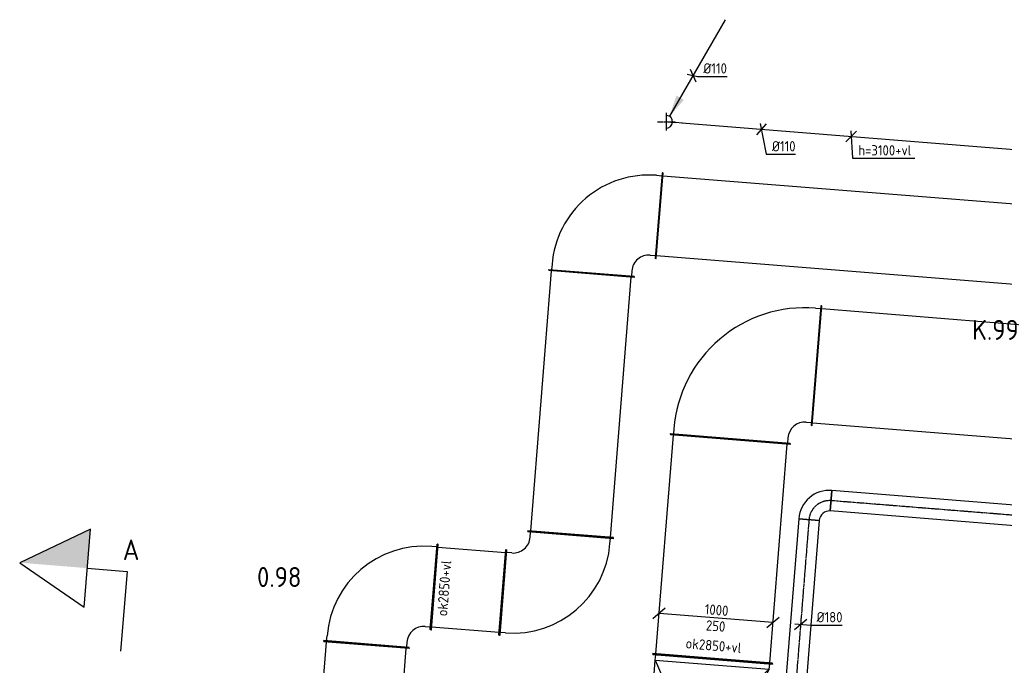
# Model space of a CAD drawing. Header units: millimetres. Extents: x -17664 to 48661, y -98 to 70975.
# Tile 59 of 62: x 2388 to 11000, y 59819 to 65463. Entities that reach past the tile are written whole.
import ezdxf

# ---------------------------------------------------------------- set-up
doc = ezdxf.new("R2010")
doc.units = ezdxf.units.MM
doc.linetypes.add('2322121', pattern=[2000, 1000, 1000])
doc.linetypes.add('CENTER2', pattern=[28.575, 19.05, -3.175, 3.175, -3.175])
for name, color, linetype in [('BL$2----', 7, 'Continuous'), ('bTuwkundig', 7, 'Continuous'), ('WL524---_D', 4, 'Continuous'), ('WL524---_HARTLIJN', 1, 'CENTER2'), ('WL570---_RETOUR_D', 4, 'Continuous'), ('WL570---_RETOUR_HL', 1, 'CENTER2'), ('WL570---_TOEVOER_D', 3, 'Continuous'), ('WM524---', 1, 'Continuous'), ('WM570---', 1, 'Continuous'), ('WM570---_RETOUR', 1, 'Continuous'), ('WM570---_TOEVOER', 1, 'Continuous')]:
    doc.layers.add(name, color=color, linetype=linetype)
doc.styles.add('STABICAD-018', font='ISOCP.SHX', dxfattribs={"height": 90})
doc.styles.add('STABICAD-035', font='ISOCP.SHX', dxfattribs={"height": 175})

# ---------------------------------------------------------------- blocks, each defined once
blk = doc.blocks.new('*U825')
at = {"color": 0, "linetype": 'Continuous'}
for p, q in [((0, 375, -3025), (5, 375, -3025)), ((0, -375, -3025), (0, 375, -3025)), ((5, -375, -3025), (5, 375, -3025)), ((5, 350, -3025), (7436.6, 350, -3025)), ((7441.6, 375, -3025), (7436.6, 375, -3025)), ((7436.6, -375, -3025), (7436.6, 375, -3025)), ((7441.6, -375, -3025), (7441.6, 375, -3025)), ((0, -375, -3025), (5, -375, -3025)), ((5, -350, -3025), (7436.6, -350, -3025)), ((7441.6, -375, -3025), (7436.6, -375, -3025))]:
    blk.add_line(p, q, dxfattribs=at)
at = {"layer": 'WM570---', "color": 2, "style": 'STABICAD-018'}
for tag, p in [('POSITIONCODE', (4706.5, 52944.4, 3025)), ('CODE', (4827.9, 52581.9, 3025)), ('SECTIONCODE', (4827.9, 52581.9, 3025))]:
    blk.add_attdef(tag, p, '', height=1.8, dxfattribs=at)
blk = doc.blocks.new('*U1110')
at = {"color": 0, "linetype": 'Continuous'}
for p, q in [((-550, 375, -2975), (-545, 375, -2975)), ((-550, -375, -2975), (-550, 375, -2975)), ((-545, -375, -2975), (-545, 375, -2975)), ((-545, 350, -2975), (-500, 350, -2975)), ((-550, -375, -2975), (-545, -375, -2975)), ((-500, -350, -2975), (-545, -350, -2975)), ((-350, -500, -2975), (-350, -545, -2975)), ((350, -545, -2975), (350, -500, -2975)), ((-375, -550, -2975), (-375, -545, -2975)), ((-375, -545, -2975), (375, -545, -2975)), ((-375, -550, -2975), (375, -550, -2975)), ((375, -550, -2975), (375, -545, -2975))]:
    blk.add_line(p, q, dxfattribs=at)
for radius, start in [(850, 360), (150, 0)]:
    blk.add_arc((-500, -500, -2975), radius, start, 90, dxfattribs=at)
at = {"layer": 'BL$2----', "color": 2, "style": 'STABICAD-018'}
for tag in ['CODE', 'SECTIONCODE', 'POSITIONCODE']:
    blk.add_attdef(tag, (5465.3, 60548.1, 2975), '', height=1.8, dxfattribs=at)
blk = doc.blocks.new('*U1112')
at = {"color": 0, "linetype": 'Continuous'}
for p, q in [((0, 375, -2975), (5, 375, -2975)), ((0, -375, -2975), (0, 375, -2975)), ((5, -375, -2975), (5, 375, -2975)), ((5, 350, -2975), (597.5, 350, -2975)), ((602.5, 375, -2975), (597.5, 375, -2975)), ((597.5, -375, -2975), (597.5, 375, -2975)), ((602.5, -375, -2975), (602.5, 375, -2975)), ((0, -375, -2975), (5, -375, -2975)), ((5, -350, -2975), (597.5, -350, -2975)), ((602.5, -375, -2975), (597.5, -375, -2975))]:
    blk.add_line(p, q, dxfattribs=at)
at = {"layer": 'BL$2----', "color": 2, "style": 'STABICAD-018'}
for tag in ['CODE', 'SECTIONCODE', 'POSITIONCODE']:
    blk.add_attdef(tag, (6013.6, 60504.2, 2975), '', height=1.8, dxfattribs=at)
blk = doc.blocks.new('*U1115')
at = {"color": 0, "linetype": 'Continuous'}
for p, q in [((0, 525, -2975), (5, 525, -2975)), ((0, -525, -2975), (0, 525, -2975)), ((5, -525, -2975), (5, 525, -2975)), ((1928.2, 525, -2975), (1923.2, 525, -2975)), ((1923.2, -525, -2975), (1923.2, 525, -2975)), ((1928.2, -525, -2975), (1928.2, 525, -2975)), ((5, 500, -2975), (1923.2, 500, -2975)), ((5, -500, -2975), (1923.2, -500, -2975)), ((0, -525, -2975), (5, -525, -2975)), ((1928.2, -525, -2975), (1923.2, -525, -2975))]:
    blk.add_line(p, q, dxfattribs=at)
at = {"layer": 'BL$2----', "color": 2, "style": 'STABICAD-018'}
for tag, p in [('SECTIONCODE', (8327.4, 60226, 2975)), ('POSITIONCODE', (8327.4, 60226, 2975)), ('CODE', (8449.8, 59875.2, 2975))]:
    blk.add_attdef(tag, p, '', height=1.8, dxfattribs=at)
blk = doc.blocks.new('*U1106')
at = {"color": 0, "linetype": 'Continuous'}
for p, q in [((0, 525, -2975), (5, 525, -2975)), ((0, -525, -2975), (0, 525, -2975)), ((5, -525, -2975), (5, 525, -2975)), ((50, 500, -2975), (5, 500, -2975)), ((50, 500, -2975), (721.1, 200, -2975)), ((50, -500, -2975), (50, 500, -2975)), ((50, 500, 125), (721.1, -150, 225)), ((721.1, 200, -2975), (766.1, 200, -2975)), ((721.1, -500, -2975), (721.1, 200, -2975)), ((771.1, 225, -2975), (766.1, 225, -2975)), ((766.1, -525, -2975), (766.1, 225, -2975)), ((771.1, -525, -2975), (771.1, 225, -2975)), ((50, -500, 125), (721.1, -150, 225)), ((50, -500, -2975), (5, -500, -2975)), ((721.1, -500, -2975), (50, -500, -2975)), ((721.1, -500, -2975), (766.1, -500, -2975)), ((0, -525, -2975), (5, -525, -2975)), ((771.1, -525, -2975), (766.1, -525, -2975))]:
    blk.add_line(p, q, dxfattribs=at)
at = {"layer": 'BL$2----', "color": 2, "style": 'STABICAD-018'}
for tag in ['CODE', 'SECTIONCODE', 'POSITIONCODE']:
    blk.add_attdef(tag, (8449.8, 59875.2, 2975), '', height=1.8, dxfattribs=at)
blk = doc.blocks.new('*U1191')
at = {"color": 0, "linetype": 'Continuous'}
for p, q in [((-444.6, 85.8, -2975), (-552.2, -5.9, -2975)), ((498.4, -40, -2975), (-498.4, 40, -2975)), ((552.2, 5.9, -2975), (444.6, -85.8, -2975))]:
    blk.add_line(p, q, dxfattribs=at)
at = {"color": 0, "linetype": 'Continuous', "style": 'STABICAD-018'}
for s, p in [('1000', (-101.2, 33.2, -2975)), ('250', (-91.1, -108.1, -2975))]:
    blk.add_text(s, height=90, rotation=355.41265, dxfattribs=at).set_placement(p)
at = {"layer": 'WM570---_RETOUR', "color": 2, "style": 'STABICAD-018'}
blk.add_attdef('CODE', (8478.4, 60232.5, 2975), '', height=1.8, dxfattribs=at)
blk = doc.blocks.new('*U1111')
at = {"color": 0, "linetype": 'Continuous'}
for p, q in [((-375, 550, -2975), (-375, 545, -2975)), ((375, 550, -2975), (-375, 550, -2975)), ((375, 545, -2975), (-375, 545, -2975)), ((-350, 500, -2975), (-350, 545, -2975)), ((350, 500, -2975), (350, 545, -2975)), ((375, 550, -2975), (375, 545, -2975)), ((-550, 375, -2975), (-545, 375, -2975)), ((-550, -375, -2975), (-550, 375, -2975)), ((-545, -375, -2975), (-545, 375, -2975)), ((-500, 350, -2975), (-545, 350, -2975)), ((-550, -375, -2975), (-545, -375, -2975)), ((-500, -350, -2975), (-545, -350, -2975))]:
    blk.add_line(p, q, dxfattribs=at)
for radius, end in [(150, 0), (850, 360)]:
    blk.add_arc((-500, 500, -2975), radius, 270, end, dxfattribs=at)
at = {"layer": 'BL$2----', "color": 2, "style": 'STABICAD-018'}
for tag in ['CODE', 'SECTIONCODE', 'POSITIONCODE']:
    blk.add_attdef(tag, (7162.4, 60412.3, 2975), '', height=1.8, dxfattribs=at)
blk = doc.blocks.new('*U1113')
at = {"color": 0, "linetype": 'Continuous'}
for p, q in [((0, 375, -2975), (5, 375, -2975)), ((0, -375, -2975), (0, 375, -2975)), ((5, -375, -2975), (5, 375, -2975)), ((5, 350, -2975), (2287.3, 350, -2975)), ((2292.3, 375, -2975), (2287.3, 375, -2975)), ((2287.3, -375, -2975), (2287.3, 375, -2975)), ((2292.3, -375, -2975), (2292.3, 375, -2975)), ((0, -375, -2975), (5, -375, -2975)), ((5, -350, -2975), (2287.3, -350, -2975)), ((2292.3, -375, -2975), (2287.3, -375, -2975))]:
    blk.add_line(p, q, dxfattribs=at)
at = {"layer": 'BL$2----', "color": 2, "style": 'STABICAD-018'}
for tag in ['CODE', 'SECTIONCODE', 'POSITIONCODE']:
    blk.add_attdef(tag, (7206.3, 60960.5, 2975), '', height=1.8, dxfattribs=at)
blk = doc.blocks.new('*U995')
at = {"linetype": 'Continuous'}
blk.add_hatch(color=2, dxfattribs=at).paths.add_polyline_path([(27.5, 47.6), (88.8, 228.8), (153.7, 191.3)], flags=0)
at = {"color": 2, "linetype": 'Continuous'}
blk.add_line((515, 892, -3234.6), (27.5, 47.6, -3234.6), dxfattribs=at)
at = {"color": 0, "linetype": 'Continuous'}
blk.add_arc((0, 0, -3234.6), 55, 265.42527, 85.42527, dxfattribs=at)
at = {"layer": 'WL524---_HARTLIJN', "linetype": 'CENTER2'}
for p, q in [((-77, 0, 1), (77, 0, 1)), ((0, -77, 1), (0, 77, 1))]:
    blk.add_line(p, q, dxfattribs=at)
blk.add_circle((0, 0, -3234.6), 0.0125, dxfattribs=at)
at = {"layer": 'WM570---_RETOUR', "color": 2, "style": 'STABICAD-018'}
for tag, p in [('SECTIONCODE', (8044, 64721.2, 3384.6)), ('CODE', (8044, 64671.2, 3234.6)), ('POSITIONCODE', (8044, 64721.2, 3384.6)), ('FLOORCODE', (8094, 64571.2, 3234.6))]:
    blk.add_attdef(tag, p, '', height=1.8, dxfattribs=at)
blk = doc.blocks.new('*U1004')
at = {"color": 0, "linetype": 'Continuous'}
for p, q in [((41.9, 46.8, -3100), (-41.9, -46.8, -3100)), ((-9.9, 50.9, -3100), (42.1, -217.9, -3100)), ((42.1, -217.9, -3100), (299.2, -217.9, -3100))]:
    blk.add_line(p, q, dxfattribs=at)
at = {"color": 0, "linetype": 'Continuous', "style": 'STABICAD-018'}
blk.add_text('%%c110', height=90, dxfattribs=at).set_placement((92.1, -192.9, -3100))
at = {"layer": 'WM570---_RETOUR', "color": 2, "style": 'STABICAD-018'}
blk.add_attdef('CODE', (8875.5, 64504.7, 3100), '', height=1.8, dxfattribs=at)
blk = doc.blocks.new('*U1007')
at = {"color": 0, "linetype": 'Continuous'}
for p, q in [((-51.4, 10.9, -3234.6), (40.1, -8.5, -3234.6)), ((-25.1, 56.4, -3234.6), (25.1, -56.4, -3234.6)), ((40.1, -8.5, -3234.6), (297.1, -8.5, -3234.6))]:
    blk.add_line(p, q, dxfattribs=at)
at = {"color": 0, "linetype": 'Continuous', "style": 'STABICAD-018'}
blk.add_text('%%c110', height=90, dxfattribs=at).set_placement((90.1, 16.5, -3234.6))
at = {"layer": 'WM570---_RETOUR', "color": 2, "style": 'STABICAD-018'}
blk.add_attdef('CODE', (8277.6, 64975.8, 3234.6), '', height=1.8, dxfattribs=at)
blk = doc.blocks.new('*U1018')
at = {"color": 0, "linetype": 'Continuous'}
for p, q in [((0, 90, -3000), (9993.6, 90, -3000)), ((0, -90, -3000), (0, 90, -3000)), ((9993.6, 90, -3000), (9993.6, -90, -3000)), ((0, -90, -3000), (9993.6, -90, -3000))]:
    blk.add_line(p, q, dxfattribs=at)
at = {"layer": 'WL570---_RETOUR_HL', "linetype": 'CENTER2'}
blk.add_line((0, 0, -3000), (9993.6, 0, -3000), dxfattribs=at)
at = {"layer": 'WM570---_RETOUR', "color": 2, "style": 'STABICAD-018'}
for tag in ['CODE', 'SECTIONCODE', 'POSITIONCODE']:
    blk.add_attdef(tag, (19447, 60461, 3000), '', height=1.8, dxfattribs=at)
blk = doc.blocks.new('*U1016')
at = {"color": 0, "linetype": 'Continuous'}
for p, q in [((-90, 180, -3000), (90, 180, -3000)), ((-180, -90, -3000), (-180, 90, -3000))]:
    blk.add_line(p, q, dxfattribs=at)
for radius, end in [(90, 0), (270, 360)]:
    blk.add_arc((-180, 180, -3000), radius, 270, end, dxfattribs=at)
at = {"layer": 'WL570---_RETOUR_HL', "linetype": 'CENTER2'}
blk.add_arc((-180, 180, -3000), 180, 270, 360, dxfattribs=at)
at = {"layer": 'WM570---_RETOUR', "color": 2, "style": 'STABICAD-018'}
for tag in ['CODE', 'SECTIONCODE', 'POSITIONCODE']:
    blk.add_attdef(tag, (9305.8, 61272.4, 3000), '', height=1.8, dxfattribs=at)
blk = doc.blocks.new('*U1020')
at = {"color": 0, "linetype": 'Continuous'}
for p, q in [((0, 90, -3000), (4063.2, 90, -3000)), ((0, -90, -3000), (0, 90, -3000)), ((4063.2, 90, -3000), (4063.2, -90, -3000)), ((0, -90, -3000), (4063.2, -90, -3000))]:
    blk.add_line(p, q, dxfattribs=at)
at = {"layer": 'WL570---_RETOUR_HL', "linetype": 'CENTER2'}
blk.add_line((0, 0, -3000), (4063.2, 0, -3000), dxfattribs=at)
at = {"layer": 'WM570---_RETOUR', "color": 2, "style": 'STABICAD-018'}
for tag, p in [('CODE', (9291.4, 61093, 3000)), ('SECTIONCODE', (9329.7, 59690.9, 3000)), ('POSITIONCODE', (9329.7, 59690.9, 3000))]:
    blk.add_attdef(tag, p, '', height=1.8, dxfattribs=at)
blk = doc.blocks.new('*U1022')
at = {"color": 0, "linetype": 'Continuous'}
for p, q in [((-53.8, -45.9, -3000), (53.8, 45.9, -3000)), ((-49.8, 4, -3000), (89.7, -7.2, -3000)), ((89.7, -7.2, -3000), (364.8, -7.2, -3000))]:
    blk.add_line(p, q, dxfattribs=at)
at = {"color": 0, "linetype": 'Continuous', "style": 'STABICAD-018'}
blk.add_text('%%c180', height=90, dxfattribs=at).set_placement((139.7, 17.8, -3000))
at = {"layer": 'WM570---_RETOUR', "color": 2, "style": 'STABICAD-018'}
blk.add_attdef('CODE', (9218.1, 60177, 3000), '', height=1.8, dxfattribs=at)
blk = doc.blocks.new('*U1190')
at = {"color": 0, "linetype": 'Continuous'}
for p, q in [((0, 525, -2975), (5, 525, -2975)), ((0, -525, -2975), (0, 525, -2975)), ((5, -525, -2975), (5, 525, -2975)), ((8296.7, 525, -2975), (8291.7, 525, -2975)), ((8291.7, -525, -2975), (8291.7, 525, -2975)), ((8296.7, -525, -2975), (8296.7, 525, -2975)), ((5, 500, -2975), (8291.7, 500, -2975)), ((5, -500, -2975), (8291.7, -500, -2975)), ((0, -525, -2975), (5, -525, -2975)), ((8296.7, -525, -2975), (8291.7, -525, -2975))]:
    blk.add_line(p, q, dxfattribs=at)
at = {"layer": 'WM570---_RETOUR', "color": 2, "style": 'STABICAD-018'}
for tag in ['SECTIONCODE', 'CODE', 'POSITIONCODE']:
    blk.add_attdef(tag, (9357.7, 62439, 2975), '', height=1.8, dxfattribs=at)
blk = doc.blocks.new('*U1189')
at = {"color": 0, "linetype": 'Continuous'}
for p, q in [((0, 375, -2975), (5, 375, -2975)), ((0, -375, -2975), (0, 375, -2975)), ((5, -375, -2975), (5, 375, -2975)), ((5, 350, -2975), (10295.9, 350, -2975)), ((10300.9, 375, -2975), (10295.9, 375, -2975)), ((10295.9, -375, -2975), (10295.9, 375, -2975)), ((10300.9, -375, -2975), (10300.9, 375, -2975)), ((0, -375, -2975), (5, -375, -2975)), ((5, -350, -2975), (10295.9, -350, -2975)), ((10300.9, -375, -2975), (10295.9, -375, -2975))]:
    blk.add_line(p, q, dxfattribs=at)
at = {"layer": 'WM570---_RETOUR', "color": 2, "style": 'STABICAD-018'}
for tag in ['CODE', 'SECTIONCODE', 'POSITIONCODE']:
    blk.add_attdef(tag, (7981.2, 63749.9, 2975), '', height=1.8, dxfattribs=at)
blk = doc.blocks.new('*U1114')
at = {"color": 0, "linetype": 'Continuous'}
for p, q in [((-375, 550, -2975), (-375, 545, -2975)), ((375, 550, -2975), (-375, 550, -2975)), ((375, 545, -2975), (-375, 545, -2975)), ((-350, 500, -2975), (-350, 545, -2975)), ((350, 500, -2975), (350, 545, -2975)), ((375, 550, -2975), (375, 545, -2975)), ((-550, 375, -2975), (-545, 375, -2975)), ((-550, -375, -2975), (-550, 375, -2975)), ((-545, -375, -2975), (-545, 375, -2975)), ((-500, 350, -2975), (-545, 350, -2975)), ((-550, -375, -2975), (-545, -375, -2975)), ((-500, -350, -2975), (-545, -350, -2975))]:
    blk.add_line(p, q, dxfattribs=at)
for radius, end in [(150, 0), (850, 360)]:
    blk.add_arc((-500, 500, -2975), radius, 270, end, dxfattribs=at)
at = {"layer": 'BL$2----', "color": 2, "style": 'STABICAD-018'}
for tag in ['CODE', 'SECTIONCODE', 'POSITIONCODE']:
    blk.add_attdef(tag, (7433, 63793.8, 2975), '', height=1.8, dxfattribs=at)
blk = doc.blocks.new('*U1116')
at = {"color": 0, "linetype": 'Continuous'}
for p, q in [((-525, 700, -2975), (-525, 695, -2975)), ((525, 700, -2975), (-525, 700, -2975)), ((525, 695, -2975), (-525, 695, -2975)), ((-500, 650, -2975), (-500, 695, -2975)), ((500, 650, -2975), (500, 695, -2975)), ((525, 700, -2975), (525, 695, -2975)), ((-700, 525, -2975), (-695, 525, -2975)), ((-700, -525, -2975), (-700, 525, -2975)), ((-695, -525, -2975), (-695, 525, -2975)), ((-650, 500, -2975), (-695, 500, -2975)), ((-650, -500, -2975), (-695, -500, -2975)), ((-700, -525, -2975), (-695, -525, -2975))]:
    blk.add_line(p, q, dxfattribs=at)
for radius, end in [(150, 360), (1150, 0)]:
    blk.add_arc((-650, 650, -2975), radius, 270, end, dxfattribs=at)
at = {"layer": 'BL$2----', "color": 2, "style": 'STABICAD-018'}
for tag in ['CODE', 'SECTIONCODE', 'POSITIONCODE']:
    blk.add_attdef(tag, (8660, 62495, 2975), '', height=1.8, dxfattribs=at)
blk = doc.blocks.new('*U1129')
at = {"color": 0, "linetype": '2322121'}
for p in [(-42.4, 0, -42.4), (0, 0, 60)]:
    blk.add_line(p, (0, 0), dxfattribs=at)
at = {"layer": 'WM570---_RETOUR', "color": 2, "style": 'STABICAD-018'}
for tag in ['CODE', 'SECTIONCODE', 'POSITIONCODE']:
    blk.add_attdef(tag, (8044, 64571.2, 3180.6), '', height=1.8, dxfattribs=at)
blk = doc.blocks.new('*U1130')
at = {"color": 0, "linetype": '2322121'}
for p in [(-60, 0), (42.4, 0, 42.4)]:
    blk.add_line(p, (0, 0), dxfattribs=at)
at = {"layer": 'WM570---_RETOUR', "color": 2, "style": 'STABICAD-018'}
for tag in ['CODE', 'SECTIONCODE', 'POSITIONCODE']:
    blk.add_attdef(tag, (8124.3, 64564.8, 3100), '', height=1.8, dxfattribs=at)
blk = doc.blocks.new('*U1131')
at = {"color": 0, "linetype": '2322121'}
blk.add_line((0, 0), (5851.6, 0), dxfattribs=at)
at = {"layer": 'WM570---_RETOUR', "color": 2, "style": 'STABICAD-018'}
for tag, p in [('CODE', (8178.2, 64560.5, 3100)), ('SECTIONCODE', (13056.3, 64320.6, 3100)), ('POSITIONCODE', (13056.3, 64320.6, 3100))]:
    blk.add_attdef(tag, p, '', height=1.8, dxfattribs=at)
blk = doc.blocks.new('*U1194')
at = {"color": 0, "linetype": 'Continuous'}
for p, q in [((47.2, 46.4), (-47.2, -46.4)), ((-3.1, 50.4), (11.8, -190.5)), ((11.8, -190.5), (556.8, -190.5))]:
    blk.add_line(p, q, dxfattribs=at)
at = {"color": 0, "linetype": 'Continuous', "style": 'STABICAD-018'}
blk.add_text('h=3100+vl', height=90, dxfattribs=at).set_placement((61.8, -165.5))
at = {"layer": 'WM570---_RETOUR', "color": 2, "style": 'STABICAD-018'}
blk.add_attdef('CODE', (9660.9, 64441.9, 3100), '', height=1.8, dxfattribs=at)

msp = doc.modelspace()

# ---------------------------------------------------------------- linework, layer by layer
at = {"layer": 'BL$2----'}
msp.add_lwpolyline([(2388.3, 60716.3), (2951, 60327.7), (3006.2, 61009.3)], close=True, dxfattribs=at)
msp.add_lwpolyline([(2978.6, 60668.5), (3327.4, 60640.3), (3271, 59942.6)], dxfattribs=at)
msp.add_solid([(2388.3, 60716.3), (2978.6, 60668.5), (3006.2, 61009.3)], dxfattribs=at)

# ---------------------------------------------------------------- block references
at = {"layer": 'WL524---_D', "linetype": 'Continuous'}
msp.add_blockref('*U995', (8044, 64571.2, 3234.6), dxfattribs=at)
at = {"layer": 'WL524---_D', "linetype": '2322121'}
for name, p, rotation in [('*U1129', (8044, 64571.2, 3180.6), 175.4252666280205), ('*U1130', (8124.3, 64564.8, 3100), 175.4252666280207), ('*U1131', (8178.2, 64560.5, 3100), 355.4252666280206)]:
    msp.add_blockref(name, p, dxfattribs=dict(at, rotation=rotation))
at = {"layer": 'WL570---_RETOUR_D', "linetype": 'Continuous'}
for name, p, rotation in [('*U1116', (8660, 62495, 2975), 175.4126459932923), ('*U1190', (9357.7, 62439, 2975), 355.4126459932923), ('*U1115', (8449.8, 59875.2, 2975), 85.41264599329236), ('*U1016', (9305.8, 61272.4, 3000), 175.4252666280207), ('*U1018', (19447, 60461, 3000), 175.4252666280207), ('*U1020', (9291.4, 61093, 3000), 265.4252666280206), ('*U1106', (8449.8, 59875.2, 2975), 265.4126459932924)]:
    msp.add_blockref(name, p, dxfattribs=dict(at, rotation=rotation))
at = {"layer": 'WL570---_TOEVOER_D', "linetype": 'Continuous'}
for name, p, rotation in [('*U1114', (7433, 63793.8, 2975), 175.4252666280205), ('*U1189', (7981.2, 63749.9, 2975), 355.4252666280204), ('*U1113', (7206.3, 60960.5, 2975), 85.42526662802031), ('*U1111', (7162.4, 60412.3, 2975), 355.4252666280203), ('*U1110', (5465.3, 60548.1, 2975), 85.42526662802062), ('*U1112', (6013.6, 60504.2, 2975), 355.4252666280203), ('*U825', (4827.9, 52581.9, 3025), 85.42526662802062)]:
    msp.add_blockref(name, p, dxfattribs=dict(at, rotation=rotation))
at = {"layer": 'WM524---', "linetype": 'Continuous'}
for name, p in [('*U1007', (8277.6, 64975.8, 3234.6)), ('*U1004', (8875.5, 64504.7, 3100)), ('*U1194', (9660.9, 64441.9, 3100))]:
    msp.add_blockref(name, p, dxfattribs=at)
at = {"layer": 'WM570---_RETOUR', "linetype": 'Continuous'}
for name, p in [('*U1191', (8478.4, 60232.5, 2975)), ('*U1022', (9218.1, 60177, 3000))]:
    msp.add_blockref(name, p, dxfattribs=at)

# ---------------------------------------------------------------- texts
at = {"layer": 'BL$2----', "style": 'STABICAD-018'}
msp.add_text('A', height=180, dxfattribs=at).set_placement((3289.7, 60739.6))
at = {"layer": 'bTuwkundig', "color": 3, "style": 'STABICAD-035'}
for s, p in [('K.99', (10718.4, 62663.7, -500)), ('0.98', (4464.1, 60503.2, -500))]:
    msp.add_text(s, height=175, dxfattribs=at).set_placement(p)
at = {"layer": 'WM570---_RETOUR', "linetype": 'Continuous', "style": 'STABICAD-018'}
msp.add_text('ok2850+vl', height=90, rotation=355, dxfattribs=at).set_placement((8209.4, 59968.1))
at = {"layer": 'WM570---_TOEVOER', "style": 'STABICAD-018'}
msp.add_text('ok2850+vl', height=90, rotation=85.42527, dxfattribs=at).set_placement((6126.1, 60245.1))

doc.saveas('drawing.dxf')
